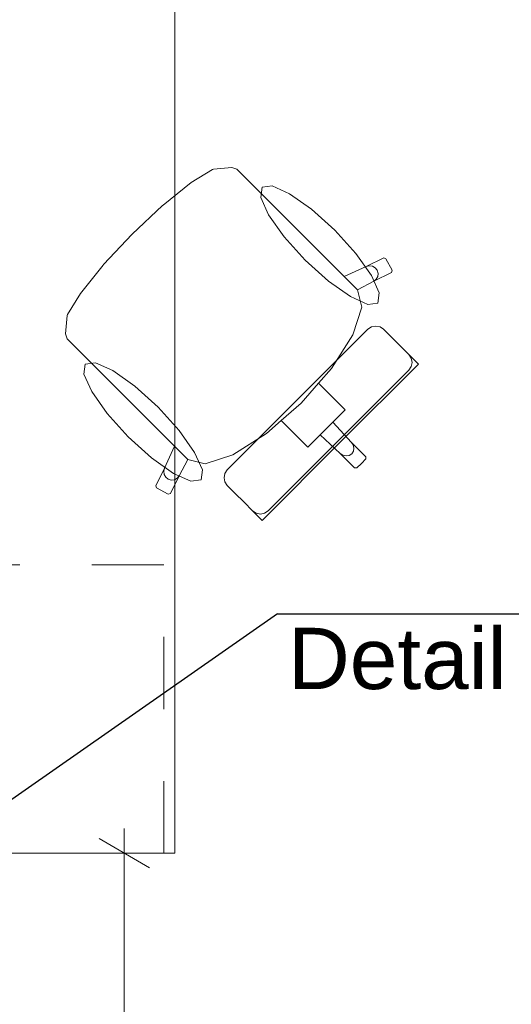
# Model space of a CAD drawing. Header units: metres. Extents: x -4 to 100, y -11 to 17.
# Tile 14 of 256: x 0.82 to 1.502, y 0.8 to 2.167. Entities that reach past the tile are written whole.
import ezdxf

# ---------------------------------------------------------------- set-up
doc = ezdxf.new("R2010")
doc.units = ezdxf.units.M
doc.header["$MEASUREMENT"] = 0
doc.linetypes.add('Strichlinie eng', pattern=[0.115, 0.075, -0.04])
for name, color, linetype in [('152 - Bemaßung_ Beschriftung.Ausbau', 7, 'Continuous'), ('208 - Marker.Detail', 7, 'Continuous'), ('Neubau_701 - Einrichtung.Möbel', 7, 'Continuous')]:
    doc.layers.add(name, color=color, linetype=linetype)
doc.styles.add('ERSTELLTER_STIL_2', font='txt')
doc.dimstyles.new('ERSTELLTER_STIL__3', dxfattribs={"dimtxt": 0.1, "dimasz": 0.0532, "dimexe": 0.18, "dimexo": 0.0625, "dimgap": 0, "dimtad": 1, "dimzin": 0, "dimdsep": 46, "dimtxsty": 'ERSTELLTER_STIL_2', "dimblk": 'ARROWHEAD_2', "dimblk1": 'ARROWHEAD_2', "dimblk2": 'ARROWHEAD_2', "dimcen": 0.09, "dimse1": 1, "dimse2": 1, "dimclrd": 7, "dimclre": 7, "dimclrt": 7, "dimazin": 0, "dimtfac": 1, "dimtdec": 4, "dimtmove": 0, "dimatfit": 3, "dimfxl": 1, "dimtolj": 1, "dimtzin": 0, "dimarcsym": 0})
doc.dimstyles.new('ERSTELLTER_STIL__5', dxfattribs={"dimtxt": 0.1, "dimasz": 0.0532, "dimexe": 0.18, "dimexo": 0.0625, "dimgap": 0, "dimtad": 1, "dimtih": 1, "dimtoh": 1, "dimzin": 0, "dimdsep": 46, "dimtxsty": 'ERSTELLTER_STIL_2', "dimblk": 'ARROWHEAD_2', "dimblk1": 'ARROWHEAD_2', "dimblk2": 'ARROWHEAD_2', "dimcen": 0.09, "dimse1": 1, "dimse2": 1, "dimclrd": 7, "dimclre": 7, "dimclrt": 7, "dimazin": 0, "dimtfac": 1, "dimtdec": 4, "dimtmove": 0, "dimatfit": 3, "dimfxl": 1, "dimtolj": 1, "dimtzin": 0, "dimarcsym": 0})

# ---------------------------------------------------------------- blocks, each defined once
blk = doc.blocks.new('*D420')
at = {"layer": '152 - Bemaßung_ Beschriftung.Ausbau', "color": 7, "linetype": 'Continuous', "lineweight": 5}
for p, q in [((-1.71, 5.8927), (-1.64, 5.8523)), ((-1.675, 0.245), (-1.675, 5.8725)), ((-1.71, 0.2652), (-1.64, 0.2248)), ((-1.6225, 0.245), (-1.7275, 0.245)), ((-1.675, 0.005), (-1.675, 0.245))]:
    blk.add_line(p, q, dxfattribs=at)
at = {"layer": '152 - Bemaßung_ Beschriftung.Ausbau', "color": 7, "lineweight": 5, "char_height": 0.1, "attachment_point": 7, "rotation": 90, "style": 'ERSTELLTER_STIL_2'}
for s, insert in [('\\A1;{\\pql;\\fArial|b0|i0|c0|p38;15}', (-1.695, 5.7005)), ('\\A1;{\\pql;\\fArial|b0|i0|c0|p38;5,62\\fArial|b0|i0|c0|p38;\\A1{\\H.66x;\\S75^  ;}}', (-1.6756, 2.7997))]:
    blk.add_mtext(s, dxfattribs=dict(at, insert=insert))
blk = doc.blocks.new('ARROWHEAD_2')
at = {"color": 0, "linetype": 'Continuous', "lineweight": 0}
for p, q in [((-0.378, -0.655), (0.378, 0.655)), ((0, 0), (-1, 0))]:
    blk.add_line(p, q, dxfattribs=at)
blk = doc.blocks.new('*D421')
at = {"layer": '152 - Bemaßung_ Beschriftung.Ausbau', "color": 7, "linetype": 'Continuous', "lineweight": 5}
for p, q in [((-1.71, 6.0427), (-1.64, 6.0023)), ((-1.675, 5.8725), (-1.675, 6.0225)), ((-1.71, 5.8927), (-1.64, 5.8523)), ((-1.6225, 5.8725), (-1.7275, 5.8725)), ((-1.675, 0.245), (-1.675, 5.8725))]:
    blk.add_line(p, q, dxfattribs=at)
blk = doc.blocks.new('*D479')
at = {"layer": '152 - Bemaßung_ Beschriftung.Ausbau', "color": 7, "linetype": 'Continuous', "lineweight": 5}
for p, q in [((0.225, -4.6125), (0.225, -4.5075)), ((4.045, -4.6125), (4.045, -4.5075)), ((0.2452, -4.525), (0.2048, -4.595)), ((4.0652, -4.525), (4.0248, -4.595)), ((-0.015, -4.56), (0.225, -4.56)), ((0.225, -4.56), (4.045, -4.56)), ((4.045, -4.56), (4.195, -4.56))]:
    blk.add_line(p, q, dxfattribs=at)
at = {"layer": '152 - Bemaßung_ Beschriftung.Ausbau', "color": 7, "lineweight": 5, "char_height": 0.1, "attachment_point": 7, "style": 'ERSTELLTER_STIL_2'}
for s, insert in [('\\A1;{\\pql;\\fArial|b0|i0|c0|p38;3,82}', (1.9261, -4.54)), ('\\A1;{\\pql;\\fArial|b0|i0|c0|p38;15}', (3.873, -4.54))]:
    blk.add_mtext(s, dxfattribs=dict(at, insert=insert))
blk = doc.blocks.new('*D744')
at = {"layer": '152 - Bemaßung_ Beschriftung.Ausbau', "color": 7, "linetype": 'Continuous', "lineweight": 5}
for p, q in [((0.965, 1.01), (0.965, 1.0442)), ((1, 0.9898), (0.93, 1.0302)), ((1.0175, 1.01), (0.9125, 1.01)), ((0.965, 0.255), (0.965, 1.01)), ((0.93, 0.2752), (1, 0.2348)), ((1.0175, 0.255), (0.9125, 0.255)), ((0.965, 0.2208), (0.965, 0.255))]:
    blk.add_line(p, q, dxfattribs=at)
at = {"layer": '152 - Bemaßung_ Beschriftung.Ausbau', "color": 7, "lineweight": 5, "insert": (0.9466, 0.5316), "char_height": 0.1, "attachment_point": 7, "rotation": 90, "style": 'ERSTELLTER_STIL_2'}
blk.add_mtext('\\A1;{\\pql;\\fArial|b0|i0|c0|p38;75\\fArial|b0|i0|c0|p38;\\A1{\\H.66x;\\S5^  ;}}', dxfattribs=at)

msp = doc.modelspace()

# ---------------------------------------------------------------- linework, layer by layer
at = {"layer": '208 - Marker.Detail', "color": 30, "linetype": 'Continuous', "lineweight": 25, "true_color": 0xff6e00}
for p, q in [((1.1776, 1.3421), (0.7845, 1.0673)), ((1.1776, 1.3421), (1.2276, 1.3421)), ((1.2276, 1.3421), (2.9776, 1.3421))]:
    msp.add_line(p, q, dxfattribs=at)
at = {"layer": 'Neubau_701 - Einrichtung.Möbel', "color": 1, "linetype": 'Continuous', "lineweight": 5}
for p, q in [((1.058, 1.9407), (1.0874, 1.9586)), ((1.0874, 1.9586), (1.089, 1.9592)), ((1.089, 1.9592), (1.1141, 1.9615)), ((1.1141, 1.9615), (1.1211, 1.9592)), ((1.1211, 1.9592), (1.1378, 1.9425)), ((1.0189, 1.9093), (1.058, 1.9407)), ((1.1378, 1.9425), (1.1573, 1.923)), ((1.1573, 1.923), (1.2701, 1.8102)), ((0.9759, 1.8691), (1.0183, 1.9088)), ((1.0183, 1.9088), (1.0189, 1.9093)), ((0.9759, 1.8691), (0.9362, 1.8267)), ((1.3008, 1.824), (1.3251, 1.8361)), ((1.3251, 1.8361), (1.3281, 1.835)), ((1.3281, 1.835), (1.3366, 1.8189)), ((0.9357, 1.8261), (0.9042, 1.7869)), ((0.9362, 1.8267), (0.9357, 1.8261)), ((1.2701, 1.8102), (1.3008, 1.824)), ((1.3008, 1.824), (1.305, 1.8251)), ((1.305, 1.8251), (1.3093, 1.8245)), ((1.3093, 1.8245), (1.3132, 1.8223)), ((1.3132, 1.8223), (1.3159, 1.8189)), ((1.3159, 1.8189), (1.3172, 1.8146)), ((1.3366, 1.8189), (1.3357, 1.8159)), ((1.2885, 1.7918), (1.2701, 1.8102)), ((1.3113, 1.8039), (1.2886, 1.7916)), ((1.3357, 1.8159), (1.3113, 1.8039)), ((1.3147, 1.8065), (1.3113, 1.8039)), ((1.3168, 1.8103), (1.3147, 1.8065)), ((1.3172, 1.8146), (1.3168, 1.8103)), ((1.2885, 1.7918), (1.2886, 1.7916)), ((1.2886, 1.7916), (1.2947, 1.7677)), ((0.9042, 1.7869), (0.8864, 1.7576)), ((1.2947, 1.7677), (1.282, 1.7294)), ((0.8858, 1.756), (0.8835, 1.7309)), ((0.8864, 1.7576), (0.8858, 1.756)), ((1.2056, 1.6394), (1.3032, 1.737)), ((1.3032, 1.737), (1.3082, 1.7403)), ((1.3082, 1.7403), (1.314, 1.7415)), ((1.314, 1.7415), (1.3199, 1.7404)), ((1.3199, 1.7404), (1.3248, 1.7371)), ((1.3248, 1.7371), (1.3273, 1.7346)), ((0.8835, 1.7309), (0.8858, 1.7239)), ((0.8858, 1.7239), (0.9025, 1.7071)), ((1.282, 1.7294), (1.2524, 1.6826)), ((1.3273, 1.7346), (1.333, 1.7289)), ((1.333, 1.7289), (1.3504, 1.7115)), ((1.3504, 1.7115), (1.3576, 1.7043)), ((0.9025, 1.7071), (0.922, 1.6877)), ((1.3576, 1.7043), (1.36, 1.7019)), ((1.3633, 1.6969), (1.36, 1.7019)), ((1.36, 1.7019), (1.3655, 1.6964)), ((1.3645, 1.6911), (1.3633, 1.6969)), ((1.3655, 1.6964), (1.3679, 1.694)), ((0.922, 1.6877), (1.0347, 1.5749)), ((1.2524, 1.6826), (1.2345, 1.6621)), ((1.3732, 1.6887), (1.2648, 1.5802)), ((1.3599, 1.6803), (1.3633, 1.6852)), ((1.3633, 1.6852), (1.3645, 1.6911)), ((1.3679, 1.694), (1.3732, 1.6887)), ((1.2623, 1.5827), (1.3599, 1.6803)), ((1.2345, 1.6621), (1.2104, 1.6346)), ((1.2345, 1.6621), (1.2554, 1.6412)), ((1.2554, 1.6412), (1.2715, 1.6251)), ((1.2056, 1.6394), (1.108, 1.5418)), ((1.1829, 1.6105), (1.2104, 1.6346)), ((1.2715, 1.6251), (1.2544, 1.608)), ((1.1624, 1.5925), (1.1829, 1.6105)), ((1.1829, 1.6105), (1.2037, 1.5896)), ((1.237, 1.5906), (1.2457, 1.5993)), ((1.2544, 1.608), (1.2457, 1.5993)), ((1.2544, 1.608), (1.2803, 1.5801)), ((1.1156, 1.5629), (1.1624, 1.5925)), ((1.2037, 1.5896), (1.2199, 1.5735)), ((1.2199, 1.5735), (1.237, 1.5906)), ((1.237, 1.5906), (1.2648, 1.5646)), ((1.0347, 1.5749), (1.0209, 1.5442)), ((1.0532, 1.5564), (1.0347, 1.5749)), ((1.1563, 1.4718), (1.2648, 1.5802)), ((1.2623, 1.5827), (1.1647, 1.4851)), ((1.2803, 1.5801), (1.2828, 1.5765)), ((1.2803, 1.5801), (1.3002, 1.5602)), ((1.2828, 1.5765), (1.2838, 1.5722)), ((1.2838, 1.5722), (1.283, 1.5679)), ((1.0773, 1.5503), (1.1156, 1.5629)), ((1.2648, 1.5646), (1.2685, 1.5622)), ((1.2648, 1.5646), (1.2847, 1.5447)), ((1.2685, 1.5622), (1.2728, 1.5612)), ((1.2728, 1.5612), (1.2771, 1.562)), ((1.2771, 1.562), (1.2807, 1.5643)), ((1.283, 1.5679), (1.2807, 1.5643)), ((1.3002, 1.5602), (1.3003, 1.5571)), ((1.0209, 1.5442), (1.0089, 1.5199)), ((1.0209, 1.5442), (1.0198, 1.54)), ((1.0411, 1.5336), (1.0534, 1.5564)), ((1.0532, 1.5564), (1.0534, 1.5564)), ((1.0534, 1.5564), (1.0773, 1.5503)), ((1.2847, 1.5447), (1.2879, 1.5447)), ((1.2879, 1.5447), (1.2941, 1.5509)), ((1.3003, 1.5571), (1.2941, 1.5509)), ((1.0198, 1.54), (1.0204, 1.5357)), ((1.0204, 1.5357), (1.0226, 1.5318)), ((1.0226, 1.5318), (1.0261, 1.5291)), ((1.029, 1.5093), (1.0411, 1.5336)), ((1.0384, 1.5303), (1.0411, 1.5336)), ((1.1047, 1.5368), (1.1035, 1.5309)), ((1.1035, 1.5309), (1.1046, 1.5251)), ((1.108, 1.5418), (1.1047, 1.5368)), ((1.0089, 1.5199), (1.0099, 1.5168)), ((1.0099, 1.5168), (1.0261, 1.5084)), ((1.0261, 1.5291), (1.0303, 1.5278)), ((1.0303, 1.5278), (1.0347, 1.5282)), ((1.0347, 1.5282), (1.0384, 1.5303)), ((1.1046, 1.5251), (1.1079, 1.5202)), ((1.1079, 1.5202), (1.1103, 1.5177)), ((1.1103, 1.5177), (1.1161, 1.5119)), ((1.0261, 1.5084), (1.029, 1.5093)), ((1.1161, 1.5119), (1.1335, 1.4946)), ((1.1335, 1.4946), (1.1406, 1.4874)), ((1.1406, 1.4874), (1.1431, 1.485)), ((1.1431, 1.485), (1.1486, 1.4794)), ((1.1481, 1.4817), (1.1431, 1.4849)), ((1.1539, 1.4805), (1.1481, 1.4817)), ((1.1486, 1.4794), (1.151, 1.477)), ((1.151, 1.477), (1.1563, 1.4718)), ((1.1597, 1.4817), (1.1539, 1.4805)), ((1.1647, 1.4851), (1.1597, 1.4817))]:
    msp.add_line(p, q, dxfattribs=at)
at = {"layer": 'Neubau_701 - Einrichtung.Möbel', "color": 1, "linetype": 'Strichlinie eng', "lineweight": 5}
for p, q in [((1.02, 1.41), (0.235, 1.41)), ((1.02, 1.01), (1.02, 1.41))]:
    msp.add_line(p, q, dxfattribs=at)
at = {"layer": 'Neubau_701 - Einrichtung.Möbel', "color": 1, "linetype": 'Continuous', "lineweight": 5, "flags": 128}
for points in [[(0.235, 3.01), (0.235, 1.01), (1.035, 1.01), (1.035, 2.21), (2.435, 2.21), (2.435, 3.01)], [(1.2573, 1.8744), (1.2864, 1.842), (1.308, 1.8115), (1.3188, 1.7874), (1.317, 1.7733), (1.3029, 1.7716), (1.2788, 1.7823), (1.2483, 1.8039), (1.2159, 1.8331), (1.1868, 1.8654), (1.1652, 1.8959), (1.1544, 1.9201), (1.1562, 1.9341), (1.1703, 1.9359), (1.1944, 1.9251), (1.2249, 1.9036)], [(0.9706, 1.5877), (1.0029, 1.5585), (1.0335, 1.537), (1.0576, 1.5262), (1.0716, 1.528), (1.0734, 1.542), (1.0627, 1.5662), (1.0411, 1.5967), (1.0119, 1.629), (0.9796, 1.6582), (0.9491, 1.6798), (0.9249, 1.6905), (0.9109, 1.6887), (0.9091, 1.6747), (0.9198, 1.6506), (0.9414, 1.6201)]]:
    msp.add_lwpolyline(points, close=True, dxfattribs=at)

# ---------------------------------------------------------------- texts
at = {"layer": '208 - Marker.Detail', "color": 30, "lineweight": 25, "true_color": 0xff6e00, "insert": (1.1922, 1.3227), "char_height": 0.085, "attachment_point": 1, "style": 'ERSTELLTER_STIL_2'}
msp.add_mtext('\\A1;{\\pql;\\fArial|b0|i0|c0|p38;Detail - Trockenbau Stütze Achse 1}', dxfattribs=at)

# ---------------------------------------------------------------- dimensions: what is measured, and where the dimension line sits
at = {"layer": '152 - Bemaßung_ Beschriftung.Ausbau', "color": 7, "linetype": 'Continuous', "lineweight": 5}
for base, p1, p2, picture, middle in [((-1.675, 6.0225), (5.7662, 5.8725), (5.7662, 6.0225), '*D421', (-1.745, 5.7767)), ((-1.675, 5.8725), (0.225, 0.245), (5.7662, 5.8725), '*D420', (-1.745, 3.1028)), ((0.96499, 1.00998), (0.70249, 0.255), (0.70249, 1.00998), '*D744', (0.89499, 0.74286))]:
    dim = msp.add_linear_dim(base=base, p1=p1, p2=p2, angle=90, dimstyle='ERSTELLTER_STIL__3', dxfattribs=at)
    dim.commit()
    dim.dimension.update_dxf_attribs({"geometry": picture, "text_midpoint": middle, "dimtype": 160, "text_rotation": 90})
dim = msp.add_linear_dim(base=(4.045, -4.56), p1=(0.225, 0.245), p2=(4.045, 3.2912), angle=0, dimstyle='ERSTELLTER_STIL__5', dxfattribs=at)
dim.commit()
dim.dimension.update_dxf_attribs({"geometry": '*D479', "text_midpoint": (2.056, -4.49), "dimtype": 160})

doc.saveas('drawing.dxf')
